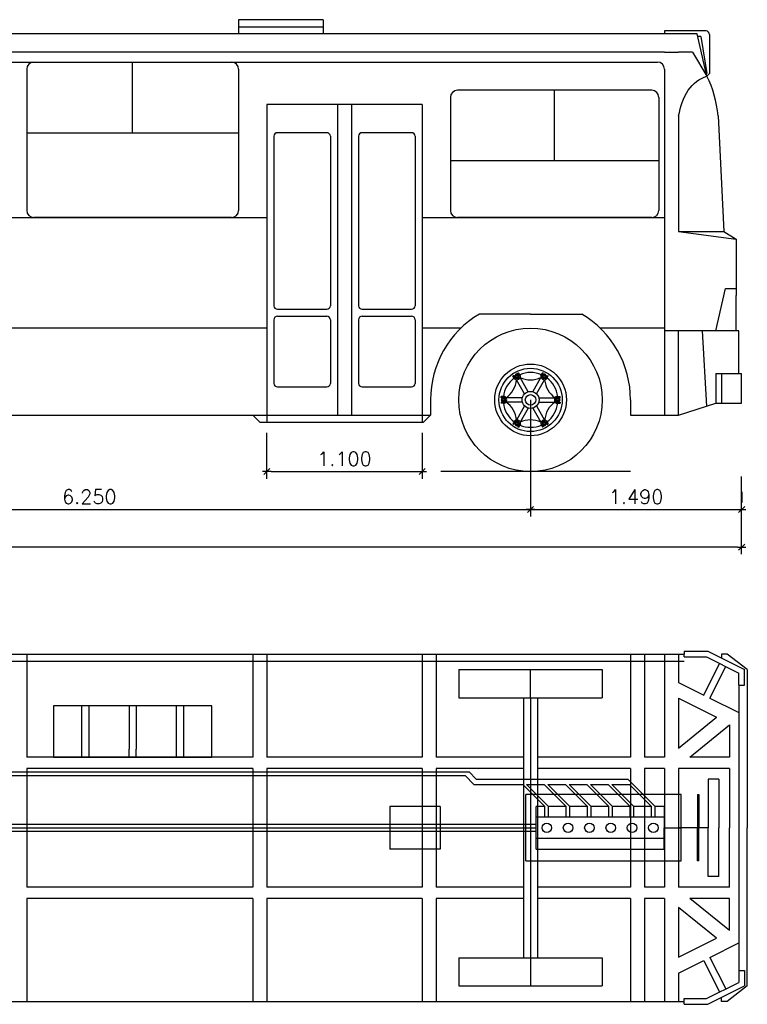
# Model space of a CAD drawing. Extents: x 149 to 250, y -977 to -912.
# Tile 4 of 156: x 161.7 to 166.86, y -968.33 to -961.36. Entities that reach past the tile are written whole.
import ezdxf

# ---------------------------------------------------------------- set-up
doc = ezdxf.new("R2010")
doc.units = 0
doc.header["$MEASUREMENT"] = 0
doc.layers.get('0').update_dxf_attribs({"linetype": 'CONTINUOUS'})
doc.layers.get('Defpoints').update_dxf_attribs({"linetype": 'CONTINUOUS'})
doc.layers.add('cotas', color=1, linetype='CONTINUOUS')
doc.layers.add('LAYER1', color=7, linetype='CONTINUOUS')
doc.styles.add('ROMANS', font='romans.shx', dxfattribs={"height": 0.1})
doc.dimstyles.new('1B', dxfattribs={"dimtxt": 0.08, "dimasz": 0.03, "dimexe": 0.05, "dimexo": 0.125, "dimgap": 0.04, "dimtad": 1, "dimzin": 4, "dimdsep": 46, "dimtxsty": 'ROMANS', "dimblk1": 'ARROW', "dimblk2": 'ARROW', "dimsah": 1, "dimcen": 0.08, "dimclrd": 1, "dimclre": 1, "dimclrt": 3, "dimadec": 0, "dimazin": 0, "dimtfac": 1, "dimtmove": 2, "dimatfit": 3, "dimldrblk": 'ARROW', "dimfxl": 0, "dimtolj": 1, "dimtzin": 4, "dimarcsym": 0})

# ---------------------------------------------------------------- blocks, each defined once
blk = doc.blocks.new('ARROW')
at = {"color": 1}
blk.add_line((-1, 0), (1, 0), dxfattribs=at)
at = {"color": 4}
blk.add_line((-0.71, -0.71), (0.71, 0.71), dxfattribs=at)
blk = doc.blocks.new('*D119')
at = {"layer": 'cotas', "color": 1, "linetype": 'Continuous', "lineweight": -2}
for p, q in [((155.4274, -965.1337), (155.4274, -965.1463)), ((166.7874, -965.0963), (155.4574, -965.0963))]:
    blk.add_line(p, q, dxfattribs=at)
at = {"layer": 'Defpoints', "color": 0, "linetype": 'Continuous'}
for p in [(155.4274, -965.0087), (155.4274, -965.0963), (166.8174, -965.0963)]:
    blk.add_point(p, dxfattribs=at)
at = {"layer": 'cotas', "color": 1, "linetype": 'Continuous', "lineweight": -2, "xscale": 0.03, "yscale": 0.03, "zscale": 0.03, "rotation": 180}
blk.add_blockref('ARROW', (155.4274, -965.0963), dxfattribs=at)
at = {"layer": 'cotas', "color": 1, "linetype": 'Continuous', "lineweight": -2, "xscale": 0.03, "yscale": 0.03, "zscale": 0.03}
blk.add_blockref('ARROW', (166.8174, -965.0963), dxfattribs=at)
at = {"layer": 'cotas', "color": 3, "linetype": 'Continuous', "insert": (161.1224, -965.0063), "char_height": 0.1, "attachment_point": 5, "style": 'ROMANS'}
blk.add_mtext('\\A1;11.390', dxfattribs=at)
blk = doc.blocks.new('*D120')
at = {"layer": 'cotas', "color": 1, "linetype": 'Continuous', "lineweight": -2}
for p, q in [((166.8174, -964.7037), (166.8174, -964.7787)), ((165.3524, -964.8287), (166.7874, -964.8287))]:
    blk.add_line(p, q, dxfattribs=at)
at = {"layer": 'Defpoints', "color": 0, "linetype": 'Continuous'}
for p in [(165.3224, -964.561), (166.8174, -964.8287), (166.8174, -964.8287)]:
    blk.add_point(p, dxfattribs=at)
at = {"layer": 'cotas', "color": 1, "linetype": 'Continuous', "lineweight": -2, "xscale": 0.03, "yscale": 0.03, "zscale": 0.03, "rotation": 180}
blk.add_blockref('ARROW', (165.3224, -964.8287), dxfattribs=at)
at = {"layer": 'cotas', "color": 1, "linetype": 'Continuous', "lineweight": -2, "xscale": 0.03, "yscale": 0.03, "zscale": 0.03}
blk.add_blockref('ARROW', (166.8174, -964.8287), dxfattribs=at)
at = {"layer": 'cotas', "color": 3, "linetype": 'Continuous', "insert": (166.0699, -964.7387), "char_height": 0.1, "attachment_point": 5, "style": 'ROMANS'}
blk.add_mtext('\\A1;1.490', dxfattribs=at)
blk = doc.blocks.new('*D121')
at = {"layer": 'cotas', "color": 1, "linetype": 'Continuous', "lineweight": -2}
for p, q in [((165.3224, -964.686), (165.3224, -964.8787)), ((159.1024, -964.8287), (165.2924, -964.8287))]:
    blk.add_line(p, q, dxfattribs=at)
at = {"layer": 'Defpoints', "color": 0, "linetype": 'Continuous'}
for p in [(159.0724, -964.561), (165.3224, -964.561), (165.3224, -964.8287)]:
    blk.add_point(p, dxfattribs=at)
at = {"layer": 'cotas', "color": 1, "linetype": 'Continuous', "lineweight": -2, "xscale": 0.03, "yscale": 0.03, "zscale": 0.03, "rotation": 180}
blk.add_blockref('ARROW', (159.0724, -964.8287), dxfattribs=at)
at = {"layer": 'cotas', "color": 1, "linetype": 'Continuous', "lineweight": -2, "xscale": 0.03, "yscale": 0.03, "zscale": 0.03}
blk.add_blockref('ARROW', (165.3224, -964.8287), dxfattribs=at)
at = {"layer": 'cotas', "color": 3, "linetype": 'Continuous', "insert": (162.1974, -964.7387), "char_height": 0.1, "attachment_point": 5, "style": 'ROMANS'}
blk.add_mtext('\\A1;6.250', dxfattribs=at)
blk = doc.blocks.new('*D123')
at = {"layer": 'cotas', "color": 1, "linetype": 'Continuous', "lineweight": -2}
for p, q in [((164.5544, -964.286), (164.5544, -964.611)), ((163.4844, -964.561), (164.5244, -964.561))]:
    blk.add_line(p, q, dxfattribs=at)
at = {"layer": 'Defpoints', "color": 0, "linetype": 'Continuous'}
for p in [(163.4544, -964.161), (164.5544, -964.161), (164.5544, -964.561)]:
    blk.add_point(p, dxfattribs=at)
at = {"layer": 'cotas', "color": 1, "linetype": 'Continuous', "lineweight": -2, "xscale": 0.03, "yscale": 0.03, "zscale": 0.03, "rotation": 180}
blk.add_blockref('ARROW', (163.4544, -964.561), dxfattribs=at)
at = {"layer": 'cotas', "color": 1, "linetype": 'Continuous', "lineweight": -2, "xscale": 0.03, "yscale": 0.03, "zscale": 0.03}
blk.add_blockref('ARROW', (164.5544, -964.561), dxfattribs=at)
at = {"layer": 'cotas', "color": 3, "linetype": 'Continuous', "insert": (164.0044, -964.471), "char_height": 0.1, "attachment_point": 5, "style": 'ROMANS'}
blk.add_mtext('\\A1;1.100', dxfattribs=at)

msp = doc.modelspace()

# ---------------------------------------------------------------- linework, layer by layer
at = {"color": 5}
for p, q in [((163.85437, -961.36099), (163.25437, -961.36099)), ((163.25437, -961.36099), (163.25437, -961.46099)), ((163.85437, -961.36099), (163.85437, -961.46099)), ((166.50326, -961.46099), (155.92737, -961.46099)), ((163.25437, -961.41099), (163.85437, -961.41099)), ((166.57037, -961.76099), (166.50326, -961.46099)), ((166.27037, -961.59099), (156.12939, -961.59099)), ((166.27037, -961.59099), (166.37037, -961.59099)), ((166.47037, -961.59099), (166.37037, -961.59099)), ((166.47037, -961.59099), (166.57037, -961.76099)), ((161.80437, -961.66099), (163.20437, -961.66099)), ((162.50437, -962.16099), (162.50437, -961.66099)), ((161.75437, -961.71099), (161.75437, -962.71099)), ((163.25437, -961.71099), (163.25437, -962.71099)), ((166.18037, -961.86099), (164.80437, -961.86099)), ((165.49237, -962.36099), (165.49237, -961.86099)), ((164.75437, -961.91099), (164.75437, -962.71099)), ((166.23037, -961.91099), (166.23037, -962.71099)), ((164.55437, -961.96099), (163.45437, -961.96099)), ((163.45437, -961.96099), (163.45437, -964.21099)), ((163.95437, -961.96099), (163.95437, -964.16099)), ((164.05437, -961.96099), (164.05437, -964.16099)), ((164.55437, -961.96099), (164.55437, -964.21099)), ((161.75437, -962.16099), (163.25437, -962.16099)), ((163.87937, -962.16099), (163.52937, -962.16099)), ((164.47937, -962.16099), (164.12937, -962.16099)), ((163.50437, -962.18599), (163.50437, -963.38599)), ((163.90437, -962.18599), (163.90437, -963.38599)), ((164.10437, -962.18599), (164.10437, -963.38599)), ((164.50437, -962.18599), (164.50437, -963.38599)), ((166.23037, -962.36099), (164.75437, -962.36099)), ((163.20437, -962.76099), (161.80437, -962.76099)), ((166.18037, -962.76099), (164.80437, -962.76099)), ((163.52937, -963.41099), (163.87937, -963.41099)), ((164.12937, -963.41099), (164.47937, -963.41099)), ((163.50437, -963.48599), (163.50437, -963.93599)), ((163.52937, -963.46099), (163.87937, -963.46099)), ((163.90437, -963.48599), (163.90437, -963.93599)), ((164.10437, -963.48599), (164.10437, -963.93599)), ((164.12937, -963.46099), (164.47937, -963.46099)), ((164.50437, -963.48599), (164.50437, -963.93599)), ((165.32237, -963.44499), (164.9596, -963.44499)), ((165.32237, -963.44499), (165.68513, -963.44499)), ((163.45437, -963.54499), (159.56552, -963.54499)), ((164.82921, -963.54499), (164.55437, -963.54499)), ((166.27037, -963.54499), (165.81552, -963.54499)), ((165.20488, -963.87949), (165.19796, -963.88349)), ((165.21075, -963.90564), (165.19796, -963.88349)), ((165.21671, -963.89997), (165.20488, -963.87949)), ((165.21787, -963.87199), (165.21037, -963.88498)), ((165.21037, -963.88498), (165.21787, -963.89797)), ((165.23287, -963.87199), (165.21787, -963.87199)), ((165.21787, -963.89797), (165.23287, -963.89797)), ((165.23085, -963.8645), (165.23778, -963.8605)), ((165.24268, -963.88498), (165.23085, -963.8645)), ((165.24037, -963.88498), (165.23287, -963.87199)), ((165.23287, -963.89797), (165.24037, -963.88498)), ((165.25057, -963.88265), (165.23778, -963.8605)), ((165.3063, -963.99518), (165.24854, -963.89515)), ((165.33843, -963.99518), (165.39619, -963.89515)), ((165.39416, -963.88265), (165.40696, -963.8605)), ((165.40206, -963.88498), (165.41388, -963.8645)), ((165.41187, -963.87199), (165.40437, -963.88498)), ((165.40437, -963.88498), (165.41187, -963.89797)), ((165.41388, -963.8645), (165.40696, -963.8605)), ((165.42687, -963.87199), (165.41187, -963.87199)), ((165.41187, -963.89797), (165.42687, -963.89797)), ((165.43437, -963.88498), (165.42687, -963.87199)), ((165.42687, -963.89797), (165.43437, -963.88498)), ((165.42802, -963.89997), (165.43985, -963.87949)), ((165.43398, -963.90564), (165.44678, -963.88349)), ((165.43985, -963.87949), (165.44678, -963.88349)), ((163.52937, -963.96099), (163.87937, -963.96099)), ((164.12937, -963.96099), (164.47937, -963.96099)), ((165.28034, -964.01017), (165.22258, -963.91014)), ((165.3644, -964.01017), (165.42215, -963.91014)), ((165.13895, -964.03), (165.11337, -964.03)), ((165.11337, -964.038), (165.11337, -964.03)), ((165.13702, -964.038), (165.11337, -964.038)), ((165.12087, -964.04), (165.11337, -964.05299)), ((165.13587, -964.04), (165.12087, -964.04)), ((165.14337, -964.05299), (165.13587, -964.04)), ((165.26427, -964.038), (165.14876, -964.038)), ((165.38046, -964.038), (165.49597, -964.038)), ((165.50887, -964.04), (165.50137, -964.05299)), ((165.50578, -964.03), (165.53137, -964.03)), ((165.50771, -964.038), (165.53137, -964.038)), ((165.52387, -964.04), (165.50887, -964.04)), ((165.53137, -964.05299), (165.52387, -964.04)), ((165.53137, -964.038), (165.53137, -964.03)), ((164.61437, -964.05299), (164.61437, -964.16099)), ((165.11337, -964.05299), (165.12087, -964.06598)), ((165.13702, -964.06798), (165.11337, -964.06798)), ((165.11337, -964.06798), (165.11337, -964.07598)), ((165.13895, -964.07598), (165.11337, -964.07598)), ((165.12087, -964.06598), (165.13587, -964.06598)), ((165.13587, -964.06598), (165.14337, -964.05299)), ((165.26427, -964.06798), (165.14876, -964.06798)), ((165.28034, -964.09581), (165.22258, -964.19585)), ((165.3063, -964.1108), (165.24854, -964.21084)), ((165.33843, -964.1108), (165.39619, -964.21084)), ((165.3644, -964.09581), (165.42215, -964.19585)), ((165.38046, -964.06798), (165.49597, -964.06798)), ((165.50137, -964.05299), (165.50887, -964.06598)), ((165.50578, -964.07598), (165.53137, -964.07598)), ((165.50771, -964.06798), (165.53137, -964.06798)), ((165.50887, -964.06598), (165.52387, -964.06598)), ((165.52387, -964.06598), (165.53137, -964.05299)), ((165.53137, -964.06798), (165.53137, -964.07598)), ((166.03037, -964.05299), (166.03037, -964.16099)), ((159.78037, -964.16099), (164.61437, -964.16099)), ((163.40437, -964.21099), (163.35437, -964.16099)), ((164.56437, -964.21099), (164.61437, -964.16099)), ((166.03037, -964.16099), (166.27037, -964.16099)), ((163.40437, -964.21099), (164.56437, -964.21099)), ((165.21075, -964.20034), (165.19796, -964.2225)), ((165.20488, -964.2265), (165.19796, -964.2225)), ((165.21671, -964.20601), (165.20488, -964.2265)), ((165.21787, -964.20801), (165.21037, -964.221)), ((165.21037, -964.221), (165.21787, -964.23399)), ((165.23287, -964.20801), (165.21787, -964.20801)), ((165.21787, -964.23399), (165.23287, -964.23399)), ((165.24268, -964.221), (165.23085, -964.24149)), ((165.23085, -964.24149), (165.23778, -964.24549)), ((165.24037, -964.221), (165.23287, -964.20801)), ((165.23287, -964.23399), (165.24037, -964.221)), ((165.25057, -964.22333), (165.23778, -964.24549)), ((165.39416, -964.22333), (165.40696, -964.24549)), ((165.40206, -964.221), (165.41388, -964.24149)), ((165.41187, -964.20801), (165.40437, -964.221)), ((165.40437, -964.221), (165.41187, -964.23399)), ((165.41388, -964.24149), (165.40696, -964.24549)), ((165.42687, -964.20801), (165.41187, -964.20801)), ((165.41187, -964.23399), (165.42687, -964.23399)), ((165.43437, -964.221), (165.42687, -964.20801)), ((165.42687, -964.23399), (165.43437, -964.221)), ((165.42802, -964.20601), (165.43985, -964.2265)), ((165.43398, -964.20034), (165.44678, -964.2225)), ((165.43985, -964.2265), (165.44678, -964.2225)), ((164.81437, -965.9627), (164.81437, -966.1627)), ((165.83037, -965.9627), (165.83037, -966.1627)), ((165.27237, -966.1627), (165.27237, -968.0027)), ((165.32237, -966.1627), (165.32237, -968.0027)), ((165.37237, -966.1627), (165.37237, -968.0027)), ((164.81437, -968.0027), (164.81437, -968.2027)), ((165.83037, -968.0027), (165.83037, -968.2027))]:
    msp.add_line(p, q, dxfattribs=at)
for p, q in [((164.81437, -965.9627), (165.83037, -965.9627)), ((164.81437, -966.1627), (165.83037, -966.1627)), ((164.81437, -968.0027), (165.83037, -968.0027)), ((164.81437, -968.2027), (165.83037, -968.2027))]:
    msp.add_line(p, q)
for centre, radius in [((165.32237, -964.05299), 0.508), ((165.32237, -964.05299), 0.254), ((165.32237, -964.05299), 0.224), ((165.22537, -963.88498), 0.00694), ((165.41937, -963.88498), 0.00694), ((165.12837, -964.05299), 0.00694), ((165.32237, -964.05299), 0.06), ((165.32237, -964.05299), 0.03714), ((165.51637, -964.05299), 0.00694), ((165.22537, -964.221), 0.00694), ((165.41937, -964.221), 0.00694)]:
    msp.add_circle(centre, radius, dxfattribs=at)
for centre, radius, start, end in [((161.80437, -961.71099), 0.05, 90, 180), ((163.20437, -961.71099), 0.05, 0, 90), ((164.80437, -961.91099), 0.05, 90, 180), ((166.18037, -961.91099), 0.05, 0, 90), ((163.52937, -962.18599), 0.025, 90, 180), ((163.87937, -962.18599), 0.025, 0, 90), ((164.12937, -962.18599), 0.025, 90, 180), ((164.47937, -962.18599), 0.025, 0, 90), ((161.80437, -962.71099), 0.05, 180, 270), ((163.20437, -962.71099), 0.05, 270, 0), ((164.80437, -962.71099), 0.05, 180, 270), ((166.18037, -962.71099), 0.05, 270, 0), ((163.52937, -963.38599), 0.025, 180, 270), ((163.87937, -963.38599), 0.025, 270, 0), ((164.12937, -963.38599), 0.025, 180, 270), ((164.47937, -963.38599), 0.025, 270, 0), ((163.52937, -963.48599), 0.025, 90, 180), ((163.87937, -963.48599), 0.025, 0, 90), ((164.12937, -963.48599), 0.025, 90, 180), ((164.47937, -963.48599), 0.025, 0, 90), ((165.32237, -964.05299), 0.708, 120.822689, 180), ((165.32237, -964.05299), 0.708, 0, 59.177311), ((165.32237, -964.05299), 0.194, 126.805952, 173.194048), ((165.20287, -963.87199), 0.015, 300, 0), ((165.20287, -963.89797), 0.015, 0, 60), ((165.22537, -963.88498), 0.02531, 234.718504, 5.281496), ((165.22537, -963.88498), 0.01731, 240, 0), ((165.22537, -963.859), 0.015, 240, 300), ((165.22537, -963.91096), 0.015, 60, 120), ((165.24787, -963.87199), 0.015, 180, 240), ((165.24787, -963.89797), 0.015, 120, 180), ((165.32237, -964.05299), 0.194, 66.805952, 113.194048), ((165.32237, -963.73731), 0.17425, 244.935044, 295.064956), ((165.41937, -963.88498), 0.02531, 174.718504, 305.281496), ((165.41937, -963.88498), 0.01731, 180, 300), ((165.39687, -963.87199), 0.015, 300, 0), ((165.39687, -963.89797), 0.015, 0, 60), ((165.41937, -963.859), 0.015, 240, 300), ((165.41937, -963.91096), 0.015, 60, 120), ((165.44187, -963.87199), 0.015, 180, 240), ((165.44187, -963.89797), 0.015, 120, 180), ((165.32237, -964.05299), 0.194, 6.805952, 53.194048), ((163.52937, -963.93599), 0.025, 180, 270), ((163.87937, -963.93599), 0.025, 270, 0), ((164.12937, -963.93599), 0.025, 180, 270), ((164.47937, -963.93599), 0.025, 270, 0), ((165.04897, -963.89515), 0.17425, 304.935043, 355.064957), ((165.59576, -963.89515), 0.17425, 184.935043, 235.064957), ((165.10587, -964.04), 0.015, 300, 0), ((165.12837, -964.02701), 0.015, 240, 300), ((165.15087, -964.04), 0.015, 180, 240), ((165.12837, -964.05299), 0.01731, 300, 60), ((165.12837, -964.05299), 0.02531, 294.718504, 65.281496), ((165.51637, -964.05299), 0.02531, 114.718504, 245.281496), ((165.51637, -964.05299), 0.01731, 120, 240), ((165.49387, -964.04), 0.015, 300, 0), ((165.51637, -964.02701), 0.015, 240, 300), ((165.53887, -964.04), 0.015, 180, 240), ((165.10587, -964.06598), 0.015, 0, 60), ((165.12837, -964.07897), 0.015, 60, 120), ((165.32237, -964.05299), 0.194, 186.805952, 233.194048), ((165.15087, -964.06598), 0.015, 120, 180), ((165.04897, -964.21084), 0.17425, 4.935043, 55.064957), ((165.59576, -964.21084), 0.17425, 124.935043, 175.064957), ((165.32237, -964.05299), 0.194, 306.805952, 353.194048), ((165.49387, -964.06598), 0.015, 0, 60), ((165.51637, -964.07897), 0.015, 60, 120), ((165.53887, -964.06598), 0.015, 120, 180), ((165.20287, -964.20801), 0.015, 300, 0), ((165.20287, -964.23399), 0.015, 0, 60), ((165.22537, -964.221), 0.02531, 354.718504, 125.281496), ((165.22537, -964.221), 0.01731, 0, 120), ((165.22537, -964.19502), 0.015, 240, 300), ((165.22537, -964.24698), 0.015, 60, 120), ((165.24787, -964.20801), 0.015, 180, 240), ((165.24787, -964.23399), 0.015, 120, 180), ((165.32237, -964.05299), 0.194, 246.805952, 293.194048), ((165.32237, -964.36868), 0.17425, 64.935044, 115.064956), ((165.41937, -964.221), 0.02531, 54.718504, 185.281496), ((165.41937, -964.221), 0.01731, 60, 180), ((165.39687, -964.20801), 0.015, 300, 0), ((165.39687, -964.23399), 0.015, 0, 60), ((165.41937, -964.19502), 0.015, 240, 300), ((165.41937, -964.24698), 0.015, 60, 120), ((165.44187, -964.20801), 0.015, 180, 240), ((165.44187, -964.23399), 0.015, 120, 180)]:
    msp.add_arc(centre, radius, start, end, dxfattribs=at)
at = {"layer": 'cotas', "linetype": 'Continuous'}
for p, q in [((165.32237, -964.05299), (165.32237, -964.86919)), ((163.45446, -964.61099), (163.45446, -964.28599)), ((166.03037, -964.56099), (164.68623, -964.56099)), ((166.81737, -965.14633), (166.81737, -964.59633))]:
    msp.add_line(p, q, dxfattribs=at)
at = {"layer": 'LAYER1', "color": 3}
for p, q in [((166.27037, -961.44099), (166.27037, -961.46099)), ((166.56537, -961.44099), (166.27037, -961.44099)), ((166.59037, -961.46599), (166.59037, -961.74099)), ((166.52823, -961.48099), (166.50773, -961.48099)), ((166.52823, -961.48099), (166.57037, -961.74099)), ((156.11731, -961.66099), (166.22037, -961.66099)), ((166.27037, -961.71099), (166.27037, -964.16099)), ((166.57037, -961.74099), (166.56618, -961.74227)), ((166.37037, -962.04099), (166.37037, -962.86099)), ((158.05437, -962.76099), (163.45437, -962.76099)), ((164.55437, -962.76099), (166.27037, -962.76099)), ((166.37037, -962.86099), (166.69158, -962.86099)), ((166.63387, -963.56499), (166.70344, -963.26363)), ((166.77737, -963.56499), (166.77737, -963.31499)), ((166.79737, -963.56499), (166.27037, -963.56499)), ((166.53672, -963.56499), (166.56887, -964.09649)), ((166.79737, -963.86629), (166.79737, -963.56499)), ((166.63387, -963.86629), (166.63387, -964.07538)), ((166.67387, -963.86629), (166.67387, -964.07538)), ((166.81737, -964.07538), (166.81737, -963.86629)), ((166.63387, -964.07538), (166.81737, -964.07538)), ((166.27037, -964.16099), (166.37037, -964.16099)), ((156.00737, -965.8527), (166.41037, -965.8527)), ((161.75437, -965.8527), (161.75437, -966.5827)), ((163.35437, -965.8527), (163.35437, -966.5827)), ((163.45437, -965.8527), (163.45437, -966.5827)), ((164.55437, -965.8527), (164.55437, -966.5827)), ((164.65437, -965.8527), (164.65437, -966.5827)), ((166.03037, -965.8527), (166.03037, -966.5827)), ((166.13037, -965.8527), (166.13037, -966.5827)), ((166.27037, -965.8527), (166.27037, -966.5827)), ((166.37037, -965.8527), (166.37037, -966.05384)), ((166.41037, -965.8327), (166.41037, -965.8527)), ((166.41037, -965.8327), (166.57672, -965.8327)), ((166.41037, -965.8727), (166.41037, -965.8527)), ((166.57672, -965.8327), (166.83737, -965.9627)), ((166.67387, -965.8527), (166.67387, -965.88115)), ((166.71387, -965.8527), (166.67387, -965.8527)), ((166.85737, -965.9627), (166.71387, -965.8527)), ((156.00737, -965.9027), (166.41037, -965.9027)), ((166.41037, -965.8727), (166.5673, -965.8727)), ((166.54838, -966.14263), (166.65996, -965.91891)), ((166.5673, -965.8727), (166.79737, -965.98745)), ((165.32237, -966.1627), (165.32237, -965.9627)), ((166.59312, -966.16495), (166.70471, -965.94123)), ((166.79737, -966.0727), (166.79737, -965.98745)), ((166.83737, -966.0727), (166.83737, -965.9627)), ((166.85737, -965.9627), (166.85737, -967.0827)), ((166.37037, -966.05384), (166.54838, -966.14263)), ((166.79737, -966.0727), (166.83737, -966.0727)), ((166.79737, -966.0727), (166.79737, -968.0927)), ((166.37037, -966.16559), (166.63976, -966.29995)), ((166.37037, -966.16559), (166.37037, -966.51833)), ((166.59312, -966.16495), (166.79737, -966.26682)), ((166.37037, -966.51833), (166.63976, -966.29995)), ((166.44977, -966.5827), (166.73158, -966.35424)), ((166.73158, -966.35424), (166.73158, -966.5827)), ((163.35437, -966.5827), (161.75437, -966.5827)), ((164.55437, -966.5827), (163.45437, -966.5827)), ((165.27237, -966.5827), (164.65437, -966.5827)), ((166.03037, -966.5827), (165.37237, -966.5827)), ((166.27037, -966.5827), (166.13037, -966.5827)), ((166.73158, -966.5827), (166.44977, -966.5827)), ((163.35437, -966.6627), (161.75437, -966.6627)), ((161.75437, -966.6627), (161.75437, -967.5027)), ((163.35437, -966.6627), (163.35437, -967.5027)), ((164.55437, -966.6627), (163.45437, -966.6627)), ((163.45437, -966.6627), (163.45437, -967.5027)), ((164.55437, -966.6627), (164.55437, -967.5027)), ((164.65437, -966.6627), (164.65437, -967.5027)), ((165.27237, -966.6627), (164.65437, -966.6627)), ((166.03037, -966.6627), (165.37237, -966.6627)), ((166.03037, -966.6627), (166.03037, -967.5027)), ((166.27037, -966.6627), (166.13037, -966.6627)), ((166.13037, -966.6627), (166.13037, -967.5027)), ((166.27037, -966.6627), (166.27037, -967.5027)), ((166.73158, -966.6627), (166.37037, -966.6627)), ((166.37037, -966.6627), (166.37037, -967.5027)), ((166.73158, -966.6627), (166.73158, -967.0827)), ((166.58058, -966.7382), (166.58058, -967.0827)), ((166.65608, -966.7382), (166.58058, -966.7382)), ((166.65608, -966.7382), (166.65608, -967.0827)), ((166.38776, -966.84793), (165.28781, -966.84793)), ((166.38776, -967.31747), (166.38776, -966.84793)), ((166.50508, -966.84793), (166.50508, -967.0827)), ((166.51508, -966.84793), (166.51508, -967.0827)), ((164.32679, -966.93169), (164.32679, -967.2337)), ((164.68195, -966.93169), (164.68195, -967.2337)), ((165.36138, -967.2337), (165.36138, -966.93169)), ((165.42438, -966.93169), (165.36138, -966.93169)), ((165.57538, -966.93169), (165.44938, -966.93169)), ((165.72638, -966.93169), (165.60038, -966.93169)), ((165.87738, -966.93169), (165.75138, -966.93169)), ((166.03037, -966.93169), (165.90238, -966.93169)), ((166.17938, -966.93169), (166.05338, -966.93169)), ((166.26738, -966.93169), (166.20438, -966.93169)), ((166.26738, -966.93169), (166.26738, -967.0827)), ((166.26738, -967.00719), (165.36138, -967.00719)), ((159.27348, -967.0577), (165.36138, -967.0577)), ((159.27348, -967.0827), (165.36138, -967.0827)), ((159.27348, -967.1077), (165.36138, -967.1077)), ((166.26738, -967.2337), (166.26738, -967.0827)), ((166.26738, -967.2337), (166.26738, -967.0827)), ((166.26738, -967.2337), (166.26738, -967.0827)), ((166.26738, -967.2337), (166.26738, -967.0827)), ((166.26738, -967.0827), (166.38776, -967.0827)), ((166.58058, -967.0827), (166.37037, -967.0827)), ((166.50508, -967.31747), (166.50508, -967.0827)), ((166.51508, -967.31747), (166.51508, -967.0827)), ((166.58058, -967.4272), (166.58058, -967.0827)), ((166.65608, -967.4272), (166.65608, -967.0827)), ((166.73158, -967.5027), (166.73158, -967.0827)), ((166.85737, -968.2027), (166.85737, -967.0827)), ((166.26738, -967.1582), (165.36138, -967.1582)), ((165.36138, -967.2337), (166.26738, -967.2337)), ((165.28781, -967.31747), (166.38776, -967.31747)), ((166.65608, -967.4272), (166.58058, -967.4272)), ((163.35437, -967.5027), (161.75437, -967.5027)), ((164.55437, -967.5027), (163.45437, -967.5027)), ((165.27237, -967.5027), (164.65437, -967.5027)), ((166.03037, -967.5027), (165.37237, -967.5027)), ((166.27037, -967.5027), (166.13037, -967.5027)), ((166.73158, -967.5027), (166.37037, -967.5027)), ((163.35437, -967.5827), (161.75437, -967.5827)), ((161.75437, -967.5827), (161.75437, -968.3127)), ((163.35437, -967.5827), (163.35437, -968.3127)), ((164.55437, -967.5827), (163.45437, -967.5827)), ((163.45437, -967.5827), (163.45437, -968.3127)), ((164.55437, -967.5827), (164.55437, -968.3127)), ((165.27237, -967.5827), (164.65437, -967.5827)), ((164.65437, -967.5827), (164.65437, -968.3127)), ((166.03037, -967.5827), (165.37237, -967.5827)), ((166.03037, -967.5827), (166.03037, -968.3127)), ((166.27037, -967.5827), (166.13037, -967.5827)), ((166.13037, -967.5827), (166.13037, -968.3127)), ((166.27037, -967.5827), (166.27037, -968.3127)), ((166.73158, -967.5827), (166.44977, -967.5827)), ((166.73158, -967.81115), (166.44977, -967.5827)), ((166.73158, -967.81115), (166.73158, -967.5827)), ((166.37037, -967.64706), (166.37037, -967.9998)), ((166.63976, -967.86544), (166.37037, -967.64706)), ((166.37037, -967.9998), (166.63976, -967.86544)), ((166.59312, -968.00045), (166.79737, -967.89858)), ((165.32237, -968.0027), (165.32237, -968.2027)), ((166.59312, -968.00045), (166.70471, -968.22416)), ((166.37037, -968.11155), (166.54838, -968.02276)), ((166.54838, -968.02276), (166.65996, -968.24648)), ((166.37037, -968.11155), (166.37037, -968.3127)), ((166.79737, -968.0927), (166.83737, -968.0927)), ((166.79737, -968.0927), (166.79737, -968.17795)), ((166.83737, -968.0927), (166.83737, -968.2027)), ((166.5673, -968.2927), (166.79737, -968.17795)), ((166.57672, -968.3327), (166.83737, -968.2027)), ((166.85737, -968.2027), (166.71387, -968.3127)), ((166.41037, -968.3327), (166.41037, -968.2927)), ((166.41037, -968.2927), (166.5673, -968.2927)), ((166.67387, -968.3127), (166.67387, -968.28425)), ((156.00737, -968.3127), (166.41037, -968.3127)), ((166.41037, -968.3327), (166.57672, -968.3327)), ((166.71387, -968.3127), (166.67387, -968.3127))]:
    msp.add_line(p, q, dxfattribs=at)
at = {"layer": 'LAYER1'}
for p, q in [((166.57037, -961.76099), (166.59037, -961.74099)), ((166.65158, -962.04099), (166.69158, -962.86099)), ((166.37037, -962.86099), (166.77737, -962.91504)), ((166.69158, -962.86099), (166.77737, -962.91504)), ((166.77737, -962.91504), (166.77737, -963.31499)), ((166.70344, -963.26363), (166.77737, -963.26369)), ((166.37037, -964.16099), (166.37037, -963.56499)), ((166.63387, -963.86629), (166.81737, -963.86629)), ((166.37037, -964.16099), (166.63387, -964.07538)), ((163.06579, -966.2199), (161.94294, -966.2199)), ((161.94294, -966.2199), (161.94294, -966.5827)), ((162.14294, -966.2199), (162.14294, -966.5827)), ((162.19294, -966.2199), (162.19294, -966.5827)), ((162.47937, -966.2199), (162.47937, -966.52621)), ((162.52937, -966.2199), (162.52937, -966.52621)), ((162.81579, -966.5827), (162.81579, -966.2199)), ((162.86579, -966.5827), (162.86579, -966.2199)), ((163.06579, -966.5827), (163.06579, -966.2199)), ((162.47937, -966.5827), (162.47937, -966.52621)), ((162.52937, -966.5827), (162.52937, -966.52621)), ((161.94294, -966.5827), (163.06579, -966.5827)), ((160.93937, -966.6877), (164.88656, -966.6877)), ((164.93656, -966.7377), (164.88656, -966.6877)), ((160.93937, -966.7127), (164.85853, -966.7127)), ((164.92103, -966.7752), (164.85853, -966.7127)), ((164.93656, -966.7377), (166.01038, -966.7377)), ((166.20438, -966.93169), (166.01038, -966.7377)), ((164.92103, -966.7752), (165.27237, -966.7752)), ((165.42438, -966.93169), (165.26788, -966.7752)), ((165.44938, -966.93169), (165.29288, -966.7752)), ((165.29288, -966.7752), (165.41888, -966.7752)), ((165.57538, -966.93169), (165.41888, -966.7752)), ((165.60038, -966.93169), (165.44388, -966.7752)), ((165.44388, -966.7752), (165.56988, -966.7752)), ((165.72638, -966.93169), (165.56988, -966.7752)), ((165.75138, -966.93169), (165.59488, -966.7752)), ((165.59488, -966.7752), (165.72088, -966.7752)), ((165.87738, -966.93169), (165.72088, -966.7752)), ((165.90238, -966.93169), (165.74588, -966.7752)), ((165.74588, -966.7752), (165.87188, -966.7752)), ((166.02838, -966.93169), (165.87188, -966.7752)), ((166.05338, -966.93169), (165.89688, -966.7752)), ((165.89688, -966.7752), (166.02288, -966.7752)), ((166.17938, -966.93169), (166.02288, -966.7752)), ((165.28781, -967.31747), (165.28781, -966.84793)), ((166.50508, -966.84793), (166.51508, -966.84793)), ((164.68195, -966.93169), (164.32679, -966.93169)), ((165.42438, -967.00719), (165.42438, -966.93169)), ((165.44938, -967.00719), (165.44938, -966.93169)), ((165.57538, -967.00719), (165.57538, -966.93169)), ((165.60038, -967.00719), (165.60038, -966.93169)), ((165.72638, -967.00719), (165.72638, -966.93169)), ((165.75138, -967.00719), (165.75138, -966.93169)), ((165.87738, -967.00719), (165.87738, -966.93169)), ((165.90238, -967.00719), (165.90238, -966.93169)), ((166.02838, -967.00719), (166.02838, -966.93169)), ((166.05338, -967.00719), (166.05338, -966.93169)), ((166.17938, -967.00719), (166.17938, -966.93169)), ((166.20438, -967.00719), (166.20438, -966.93169)), ((164.68195, -967.2337), (164.32679, -967.2337)), ((166.51508, -967.31747), (166.50508, -967.31747))]:
    msp.add_line(p, q, dxfattribs=at)
at = {"layer": 'LAYER1', "color": 3}
for centre in [(165.43688, -967.0827), (165.58788, -967.0827), (165.73888, -967.0827), (165.88988, -967.0827), (166.04088, -967.0827), (166.19188, -967.0827)]:
    msp.add_circle(centre, 0.03347, dxfattribs=at)
msp.add_arc((166.56537, -961.46599), 0.025, 0, 90, dxfattribs=at)
at = {"layer": 'LAYER1'}
msp.add_arc((166.22037, -961.71099), 0.05, 0, 90, dxfattribs=at)
msp.add_open_spline([(166.37037, -962.04099), (166.38624, -961.97707), (166.41554, -961.8591), (166.51846, -961.77743), (166.57037, -961.76099)], degree=3, knots=[0, 0, 0, 0, 0.19388919, 0.35783688, 0.35783688, 0.35783688, 0.35783688], dxfattribs=at)
msp.add_open_spline([(166.65158, -962.04099), (166.63529, -961.94252), (166.61899, -961.84405), (166.57037, -961.76099)], degree=3, dxfattribs=at)

# ---------------------------------------------------------------- dimensions: what is measured, and where the dimension line sits
at = {"layer": 'cotas', "linetype": 'Continuous'}
for base, p1, p2, picture, middle in [((164.55437, -964.56099), (163.45437, -964.16099), (164.55437, -964.16099), '*D123', (164.00437, -964.47099)), ((165.32237, -964.82866), (159.07241, -964.56099), (165.32237, -964.56099), '*D121', (162.19739, -964.73866)), ((166.817366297, -964.8286614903), (165.322366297, -964.5609925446), (166.817366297, -964.8286614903), '*D120', (166.069866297, -964.7386614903)), ((155.42737, -965.09633), (166.81737, -965.09633), (155.42737, -965.00866), '*D119', (161.12237, -965.00633))]:
    dim = msp.add_linear_dim(base=base, p1=p1, p2=p2, text='<>0', dimstyle='1B', override={"dimse1": 1}, dxfattribs=at)
    dim.commit()
    dim.dimension.update_dxf_attribs({"geometry": picture, "text_midpoint": middle})

doc.saveas('drawing.dxf')
